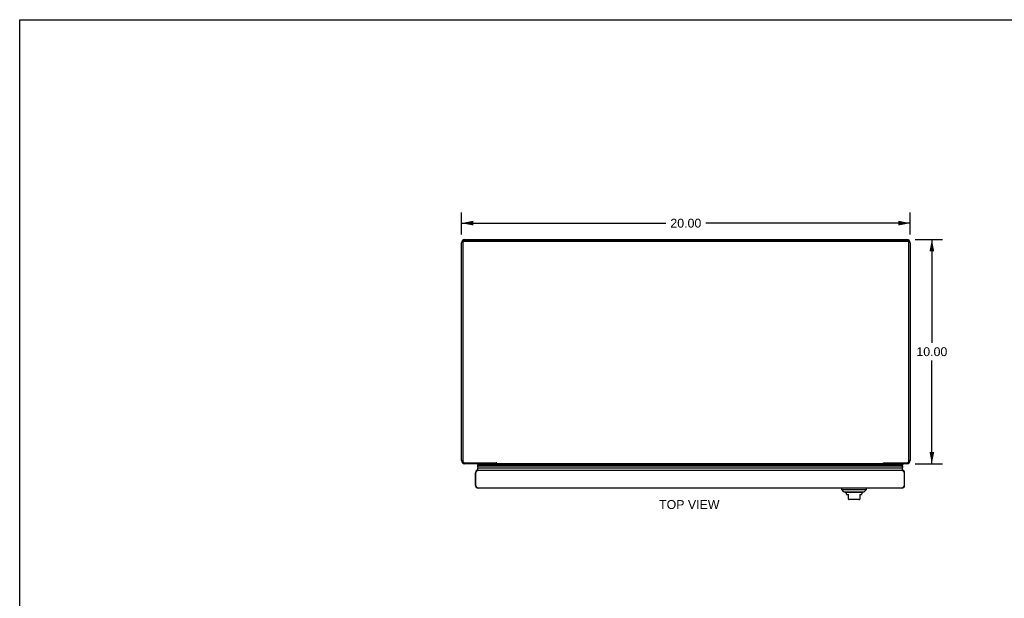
# Model space of a CAD drawing. Header units: inches. Extents: x 0 to 89.5, y 0 to 57.9.
# Tile 3 of 5: x 0 to 43.9, y 32.1 to 57.9. Entities that reach past the tile are written whole.
import ezdxf

# ---------------------------------------------------------------- set-up
doc = ezdxf.new("R2010")
doc.units = ezdxf.units.IN
doc.header["$LTSCALE"] = 4.921053
doc.header["$MEASUREMENT"] = 0
doc.layers.get('0').update_dxf_attribs({"linetype": 'CONTINUOUS'})
doc.layers.add('DIMENSIONS', color=7, linetype='CONTINUOUS')
doc.styles.get("Standard").update_dxf_attribs({"font": 'arial.ttf'})
doc.dimstyles.new('DIMSTYLE_1', dxfattribs={"dimtxt": 0.394737, "dimasz": 0.526316, "dimexe": 0.09, "dimexo": 0.07, "dimgap": 0.0375, "dimtad": 0, "dimtih": 1, "dimtoh": 1, "dimzin": 4, "dimdsep": 46, "dimtxsty": 'Standard', "dimblk": '_FILLED', "dimblk1": '_FILLED', "dimblk2": '_FILLED', "dimcen": 0.09, "dimazin": 1, "dimtfac": 1, "dimtofl": 0, "dimtmove": 0, "dimatfit": 3, "dimldrblk": '_FILLED', "dimfxl": 0, "dimtolj": 1, "dimtzin": 4, "dimarcsym": 0})

# ---------------------------------------------------------------- blocks, each defined once
blk = doc.blocks.new('_FILLED')
at = {"color": 0, "linetype": 'ByBlock'}
blk.add_solid([(0, 0), (-1, 0.2), (-1, -0.2)], dxfattribs=at)
blk = doc.blocks.new('*D2')
at = {"layer": 'DIMENSIONS', "color": 2, "linetype": 'Continuous'}
for p, q in [((39.919, 48.097), (41.136, 48.097)), ((40.662, 48.097), (40.662, 43.492)), ((40.662, 38.097), (40.662, 42.703)), ((39.919, 38.097), (41.136, 38.097))]:
    blk.add_line(p, q, dxfattribs=at)
at = {"layer": 'DIMENSIONS', "color": 2, "linetype": 'Continuous', "xscale": 0.5263157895, "yscale": 0.5263157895, "zscale": 0.5263157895}
for p, rotation in [((40.662, 48.097), 90), ((40.662, 38.097), 270)]:
    blk.add_blockref('_FILLED', p, dxfattribs=dict(at, rotation=rotation))
at = {"layer": 'DIMENSIONS', "color": 2, "linetype": 'Continuous', "insert": (40.662, 43.295), "char_height": 0.3947, "width": 1.37938, "attachment_point": 2, "line_spacing_factor": 0.9}
blk.add_mtext('10.00', dxfattribs=at)
blk = doc.blocks.new('*D8')
at = {"layer": 'DIMENSIONS', "color": 2, "linetype": 'Continuous'}
for p, q in [((19.695, 48.321), (19.695, 49.3)), ((39.695, 48.321), (39.695, 49.3)), ((19.695, 48.827), (28.808, 48.827)), ((39.695, 48.827), (30.583, 48.827))]:
    blk.add_line(p, q, dxfattribs=at)
at = {"layer": 'DIMENSIONS', "color": 2, "linetype": 'Continuous', "xscale": 0.5263157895, "yscale": 0.5263157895, "zscale": 0.5263157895, "rotation": 180}
blk.add_blockref('_FILLED', (19.695, 48.827), dxfattribs=at)
at = {"layer": 'DIMENSIONS', "color": 2, "linetype": 'Continuous', "xscale": 0.5263157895, "yscale": 0.5263157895, "zscale": 0.5263157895}
blk.add_blockref('_FILLED', (39.695, 48.827), dxfattribs=at)
at = {"layer": 'DIMENSIONS', "color": 2, "linetype": 'Continuous', "insert": (29.695, 49.024), "char_height": 0.3947, "width": 1.37938, "attachment_point": 2, "line_spacing_factor": 0.9}
blk.add_mtext('20.00', dxfattribs=at)

msp = doc.modelspace()

# ---------------------------------------------------------------- linework, layer by layer
at = {"color": 7, "linetype": 'Continuous'}
for p, q in [((0, 0), (0, 57.895)), ((0, 57.895), (89.474, 57.895)), ((19.767, 48.022), (19.713, 48.022)), ((19.758, 47.993), (19.758, 47.973)), ((19.818, 48.051), (39.572, 48.051)), ((39.624, 48.022), (39.677, 48.022)), ((39.632, 47.993), (39.632, 47.973)), ((19.695, 38.242), (19.758, 38.242)), ((19.723, 38.157), (19.765, 38.188)), ((39.668, 38.157), (39.626, 38.188)), ((39.695, 38.242), (39.632, 38.242)), ((20.419, 38.097), (20.402, 38.068)), ((20.402, 38.068), (20.425, 38.056)), ((20.402, 38.068), (39.364, 38.068)), ((39.361, 37.991), (20.405, 37.991)), ((39.356, 38.026), (20.41, 38.026)), ((20.425, 38.056), (39.341, 38.056)), ((20.433, 37.916), (39.332, 37.916)), ((21.245, 38.142), (21.245, 38.097)), ((21.245, 38.115), (21.261, 38.134)), ((21.245, 38.099), (21.272, 38.099)), ((38.493, 38.099), (38.52, 38.099)), ((38.505, 38.134), (38.52, 38.115)), ((38.52, 38.142), (38.52, 38.097)), ((39.364, 38.068), (39.341, 38.056)), ((39.347, 38.097), (39.364, 38.068)), ((20.32, 37.703), (20.333, 37.703)), ((39.445, 37.703), (39.432, 37.703)), ((20.32, 37.133), (20.333, 37.133)), ((36.644, 36.954), (36.644, 37.013)), ((36.644, 36.954), (37.747, 36.954)), ((36.743, 36.856), (36.644, 36.954)), ((37.648, 36.856), (37.747, 36.954)), ((37.747, 36.954), (37.747, 37.013)), ((39.445, 37.133), (39.432, 37.133)), ((36.743, 36.856), (37.648, 36.856)), ((37.579, 36.828), (36.812, 36.828)), ((36.861, 36.743), (36.861, 36.73)), ((36.861, 36.73), (36.94, 36.73)), ((36.94, 36.52), (36.94, 36.73)), ((37.412, 36.513), (36.979, 36.513)), ((37.451, 36.73), (37.53, 36.73)), ((37.451, 36.73), (37.451, 36.52)), ((37.53, 36.743), (37.53, 36.73))]:
    msp.add_line(p, q, dxfattribs=at)
at = {"color": 3, "linetype": 'Continuous'}
for p, q in [((19.695, 38.242), (19.695, 47.952)), ((19.758, 47.973), (19.758, 38.219)), ((19.818, 48.031), (39.572, 48.031)), ((19.84, 48.097), (39.55, 48.097)), ((39.632, 38.219), (39.632, 47.973)), ((39.695, 47.952), (39.695, 38.242)), ((19.838, 38.142), (21.245, 38.142)), ((21.245, 38.097), (19.84, 38.097)), ((20.44, 37.823), (39.325, 37.823)), ((21.272, 38.097), (21.272, 38.129)), ((38.493, 38.097), (21.272, 38.097)), ((38.493, 38.097), (38.493, 38.129)), ((39.55, 38.097), (38.52, 38.097)), ((38.521, 38.142), (39.552, 38.142)), ((20.32, 37.133), (20.32, 37.703)), ((20.333, 37.133), (20.333, 37.703)), ((39.432, 37.703), (39.432, 37.133)), ((39.445, 37.133), (39.445, 37.703)), ((39.325, 37.013), (20.44, 37.013))]:
    msp.add_line(p, q, dxfattribs=at)
at = {"color": 7, "linetype": 'Continuous'}
for points in [[(19.758, 47.993), (19.759, 47.996), (19.759, 48), (19.76, 48.004), (19.76, 48.008), (19.762, 48.011), (19.763, 48.015), (19.765, 48.018), (19.766, 48.022), (19.769, 48.025), (19.771, 48.028), (19.773, 48.031), (19.776, 48.034), (19.779, 48.036), (19.782, 48.039), (19.785, 48.041), (19.788, 48.043), (19.792, 48.045), (19.795, 48.046), (19.799, 48.048), (19.803, 48.049), (19.807, 48.05), (19.811, 48.05), (19.815, 48.051), (19.818, 48.051)], [(39.572, 48.051), (39.576, 48.051), (39.58, 48.05), (39.584, 48.05), (39.588, 48.049), (39.592, 48.048), (39.595, 48.046), (39.599, 48.045), (39.602, 48.043), (39.606, 48.041), (39.609, 48.039), (39.612, 48.036), (39.615, 48.034), (39.618, 48.031), (39.62, 48.028), (39.622, 48.025), (39.624, 48.022), (39.626, 48.018), (39.628, 48.015), (39.629, 48.011), (39.63, 48.008), (39.631, 48.004), (39.632, 48), (39.632, 47.996), (39.632, 47.993)], [(20.405, 37.991), (20.405, 37.984), (20.406, 37.978), (20.407, 37.971), (20.408, 37.965), (20.41, 37.958), (20.412, 37.952), (20.415, 37.946), (20.418, 37.94), (20.421, 37.933), (20.425, 37.927), (20.429, 37.921), (20.433, 37.916)], [(39.361, 37.991), (39.361, 37.984), (39.36, 37.978), (39.359, 37.971), (39.358, 37.965), (39.356, 37.958), (39.354, 37.952), (39.351, 37.946), (39.348, 37.94), (39.345, 37.933), (39.341, 37.927), (39.337, 37.921), (39.332, 37.916)]]:
    msp.add_lwpolyline(points, dxfattribs=at)
at = {"color": 3, "linetype": 'Continuous'}
for points in [[(19.818, 48.031), (19.815, 48.031), (19.811, 48.031), (19.807, 48.03), (19.803, 48.029), (19.799, 48.028), (19.795, 48.027), (19.792, 48.025), (19.788, 48.023), (19.785, 48.021), (19.782, 48.019), (19.779, 48.017), (19.776, 48.014), (19.773, 48.011), (19.771, 48.009), (19.769, 48.005), (19.766, 48.002), (19.765, 47.999), (19.763, 47.995), (19.762, 47.992), (19.76, 47.988), (19.76, 47.985), (19.759, 47.981), (19.759, 47.977), (19.758, 47.973)], [(39.63, 47.988), (39.629, 47.992), (39.628, 47.995), (39.626, 47.999), (39.624, 48.002), (39.622, 48.005), (39.62, 48.009), (39.618, 48.011), (39.615, 48.014), (39.612, 48.017), (39.609, 48.019), (39.606, 48.021), (39.602, 48.023), (39.599, 48.025), (39.595, 48.027), (39.592, 48.028), (39.588, 48.029), (39.584, 48.03), (39.58, 48.031), (39.576, 48.031), (39.572, 48.031)], [(39.632, 47.973), (39.632, 47.977), (39.632, 47.981), (39.631, 47.985), (39.63, 47.988)], [(19.758, 38.219), (19.759, 38.214), (19.759, 38.209), (19.76, 38.204), (19.761, 38.199), (19.763, 38.194), (19.765, 38.189), (19.767, 38.185), (19.769, 38.18), (19.772, 38.176), (19.775, 38.172), (19.778, 38.168), (19.782, 38.164), (19.786, 38.161), (19.79, 38.157), (19.794, 38.155), (19.798, 38.152), (19.803, 38.149), (19.808, 38.147), (19.813, 38.146), (19.818, 38.144), (19.823, 38.143), (19.828, 38.142), (19.833, 38.142), (19.838, 38.142)], [(39.552, 38.142), (39.558, 38.142), (39.563, 38.142), (39.568, 38.143), (39.573, 38.144), (39.578, 38.146), (39.583, 38.147), (39.588, 38.149), (39.592, 38.152), (39.597, 38.155), (39.601, 38.157), (39.605, 38.161), (39.609, 38.164), (39.613, 38.168), (39.616, 38.172), (39.619, 38.176), (39.622, 38.18), (39.624, 38.185), (39.626, 38.189), (39.628, 38.194), (39.63, 38.199), (39.631, 38.204), (39.632, 38.209), (39.632, 38.214), (39.632, 38.219)], [(20.333, 37.703), (20.338, 37.711), (20.342, 37.719), (20.347, 37.727), (20.351, 37.734), (20.356, 37.742), (20.36, 37.749), (20.365, 37.757), (20.369, 37.763), (20.374, 37.77), (20.378, 37.776), (20.382, 37.783), (20.387, 37.788), (20.391, 37.794), (20.396, 37.799), (20.4, 37.803), (20.405, 37.807), (20.409, 37.811), (20.414, 37.814), (20.418, 37.817), (20.423, 37.819), (20.427, 37.821), (20.432, 37.822), (20.436, 37.823), (20.44, 37.823)], [(21.261, 38.134), (21.259, 38.135), (21.258, 38.135), (21.256, 38.136), (21.255, 38.136), (21.254, 38.137), (21.252, 38.137), (21.251, 38.138), (21.25, 38.139), (21.248, 38.139), (21.247, 38.14), (21.246, 38.141), (21.245, 38.142)], [(21.272, 38.129), (21.271, 38.13), (21.27, 38.131), (21.269, 38.132), (21.268, 38.132), (21.266, 38.133), (21.265, 38.133), (21.264, 38.134), (21.263, 38.134), (21.261, 38.134)], [(38.493, 38.129), (38.495, 38.13), (38.496, 38.131), (38.497, 38.132), (38.498, 38.132), (38.499, 38.133), (38.501, 38.133), (38.502, 38.134), (38.503, 38.134), (38.504, 38.134), (38.507, 38.135)], [(38.507, 38.135), (38.508, 38.135), (38.509, 38.136), (38.511, 38.136), (38.512, 38.137), (38.514, 38.137), (38.515, 38.138), (38.516, 38.139), (38.517, 38.139), (38.519, 38.14), (38.52, 38.141), (38.521, 38.142)], [(39.325, 37.823), (39.33, 37.823), (39.334, 37.822), (39.339, 37.821), (39.343, 37.819), (39.348, 37.817), (39.352, 37.814), (39.357, 37.811), (39.361, 37.807), (39.366, 37.803), (39.37, 37.799), (39.374, 37.794), (39.379, 37.788), (39.383, 37.783), (39.388, 37.776), (39.392, 37.77), (39.397, 37.763), (39.401, 37.757), (39.406, 37.749), (39.41, 37.742), (39.415, 37.734), (39.419, 37.727), (39.424, 37.719), (39.428, 37.711), (39.432, 37.703)], [(20.44, 37.013), (20.436, 37.014), (20.432, 37.014), (20.427, 37.016), (20.423, 37.018), (20.418, 37.02), (20.414, 37.023), (20.409, 37.026), (20.405, 37.03), (20.4, 37.034), (20.396, 37.038), (20.391, 37.043), (20.387, 37.049), (20.382, 37.054), (20.378, 37.06), (20.374, 37.067), (20.369, 37.073), (20.365, 37.08), (20.36, 37.088), (20.356, 37.095), (20.351, 37.102), (20.347, 37.11), (20.342, 37.118), (20.338, 37.126), (20.333, 37.133)], [(39.432, 37.133), (39.428, 37.126), (39.424, 37.118), (39.419, 37.11), (39.415, 37.102), (39.41, 37.095), (39.406, 37.088), (39.401, 37.08), (39.397, 37.073), (39.392, 37.067), (39.388, 37.06), (39.383, 37.054), (39.379, 37.049), (39.374, 37.043), (39.37, 37.038), (39.366, 37.034), (39.361, 37.03), (39.357, 37.026), (39.352, 37.023), (39.348, 37.02), (39.343, 37.018), (39.339, 37.016), (39.334, 37.014), (39.33, 37.014), (39.325, 37.013)]]:
    msp.add_lwpolyline(points, dxfattribs=at)
for centre, radius, start, end in [((19.84, 47.952), 0.145, 90, 180), ((39.55, 47.952), 0.145, 0, 90), ((19.84, 38.242), 0.145, 180, 270), ((39.55, 38.242), 0.145, 270, 360), ((20.44, 37.703), 0.12, 90, 180), ((39.325, 37.703), 0.12, 0, 90), ((20.44, 37.133), 0.12, 180, 270), ((39.325, 37.133), 0.12, 270, 360)]:
    msp.add_arc(centre, radius, start, end, dxfattribs=at)
at = {"color": 7, "linetype": 'Continuous'}
for centre, radius, start, end in [((20.461, 38.002), 0.0569, 154.5137, 191.2885), ((20.439, 38.029), 0.03, 119.1516, 185.9942), ((20.46, 37.873), 0.05, 122.6718, 270), ((39.305, 37.873), 0.05, 270, 57.3282), ((39.327, 38.029), 0.03, 354.0058, 60.8484), ((39.305, 38.002), 0.0569, 348.7115, 25.4863), ((36.831, 36.878), 0.0492, 206.1149, 270), ((36.831, 36.828), 0.0197, 179.8854, 240), ((36.782, 36.743), 0.0787, 0, 60), ((36.979, 36.632), 0.118, 250.5215, 270), ((37.412, 36.632), 0.118, 270, 289.4747), ((37.609, 36.743), 0.0787, 120, 180), ((37.56, 36.878), 0.0492, 270, 333.8851), ((37.56, 36.828), 0.0197, 300, 0.1146)]:
    msp.add_arc(centre, radius, start, end, dxfattribs=at)
msp.add_ellipse((39.096, 37.991), major_axis=(0.265, 0), ratio=0.632157, start_param=-0.467087, end_param=-0.001474, dxfattribs=at)

# ---------------------------------------------------------------- texts
at = {"layer": 'DIMENSIONS', "color": 2, "linetype": 'Continuous', "insert": (29.849, 36.484), "char_height": 0.3947, "width": 2.68979, "attachment_point": 2, "line_spacing_factor": 0.9}
msp.add_mtext('TOP VIEW', dxfattribs=at)

# ---------------------------------------------------------------- dimensions: what is measured, and where the dimension line sits
at = {"layer": 'DIMENSIONS', "color": 2, "linetype": 'Continuous'}
dim = msp.add_linear_dim(base=(39.695, 48.827), p1=(19.695, 48.251), p2=(39.695, 48.251), dimstyle='DIMSTYLE_1', dxfattribs=at)
dim.commit()
dim.dimension.update_dxf_attribs({"geometry": '*D8', "text_midpoint": (29.69, 48.824), "dimtype": 160})
dim = msp.add_linear_dim(base=(40.662, 38.097), p1=(39.849, 48.097), p2=(39.849, 38.097), angle=270, dimstyle='DIMSTYLE_1', dxfattribs=at)
dim.commit()
dim.dimension.update_dxf_attribs({"geometry": '*D2', "text_midpoint": (40.679, 43.095), "dimtype": 160})

doc.saveas('drawing.dxf')
